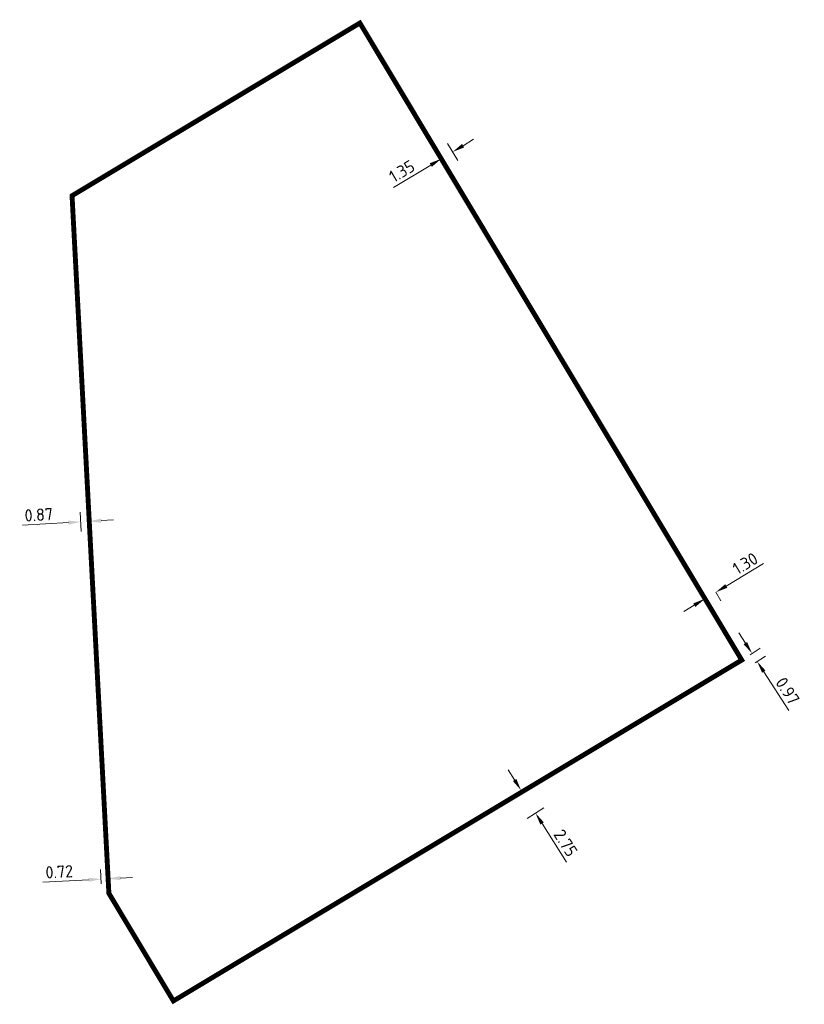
# Model space of a CAD drawing. Header units: metres. Extents: x 127892 to 128205, y 464610 to 464711.
import ezdxf

# ---------------------------------------------------------------- set-up
doc = ezdxf.new("R2010")
doc.units = ezdxf.units.M
doc.layers.get('Defpoints').update_dxf_attribs({"linetype": 'CONTINUOUS'})
doc.layers.add('- Constructie 2', color=6, linetype='CONTINUOUS')
doc.layers.add('X-XX-AL-M', color=7, linetype='CONTINUOUS', lineweight=18)
doc.styles.add('NLCS-ISO-M500-T25', font='NLCS-ISO.ttf', dxfattribs={"height": 1.25})
doc.dimstyles.new('NLCS-M500-T25-PIJL_L2_H1', dxfattribs={"dimscale": 0.5, "dimtxt": 2.5, "dimasz": 2.5, "dimexe": 2, "dimexo": 2, "dimgap": 0.7, "dimtad": 1, "dimzin": 0, "dimdsep": 46, "dimtxsty": 'NLCS-ISO-M500-T25', "dimcen": 0, "dimdle": 2, "dimclrd": 256, "dimclre": 256, "dimclrt": 256, "dimadec": 1, "dimazin": 0, "dimtfac": 1, "dimtdec": 3, "dimtofl": 0, "dimtmove": 0, "dimatfit": 3, "dimfxl": 2, "dimfxlon": 1, "dimtfillclr": 256, "dimtolj": 1, "dimtzin": 0, "dimlwd": -1, "dimlwe": -1, "dimarcsym": 0})

# ---------------------------------------------------------------- blocks, each defined once
blk = doc.blocks.new('*D18')
at = {"layer": 'Defpoints', "color": 0, "transparency": 16777216}
for p in [(127965.77, 464645.54), (127967.35, 464645.4), (127966.3, 464644.72)]:
    blk.add_point(p, dxfattribs=at)
at = {"layer": 'X-XX-AL-M', "transparency": 16777216}
for p, q in [((127966.15, 464647.26), (127965.47, 464648.32)), ((127966.62, 464646.08), (127967.67, 464646.76)), ((127967.14, 464645.27), (127968.19, 464645.94)), ((127968.03, 464644.35), (127970.57, 464640.4))]:
    blk.add_line(p, q, dxfattribs=at)
for points in [[(127966.32, 464647.38), (127965.97, 464647.15), (127966.83, 464646.21)], [(127968.2, 464644.46), (127967.85, 464644.24), (127967.35, 464645.4)]]:
    blk.add_solid(points, dxfattribs=at)
at = {"layer": 'X-XX-AL-M', "transparency": 16777216, "insert": (127970.46, 464642.38), "char_height": 1.25, "attachment_point": 5, "rotation": 302.8082, "style": 'NLCS-ISO-M500-T25'}
blk.add_mtext('\\A1;0.97', dxfattribs=at)
blk = doc.blocks.new('*D19')
at = {"layer": 'Defpoints', "color": 0, "transparency": 16777216}
for p in [(127963.09, 464652.5), (127963.12, 464652.46), (127961.98, 464651.83)]:
    blk.add_point(p, dxfattribs=at)
at = {"layer": 'X-XX-AL-M', "transparency": 16777216}
for p, q in [((127964.19, 464653.1), (127968.01, 464655.39)), ((127963.12, 464652.46), (127963.63, 464651.6)), ((127960.93, 464651.14), (127959.86, 464650.5)), ((127962, 464651.79), (127962.52, 464650.93))]:
    blk.add_line(p, q, dxfattribs=at)
for points in [[(127964.08, 464653.28), (127964.3, 464652.92), (127963.12, 464652.46)], [(127960.82, 464651.32), (127961.04, 464650.96), (127962, 464651.79)]]:
    blk.add_solid(points, dxfattribs=at)
at = {"layer": 'X-XX-AL-M', "transparency": 16777216, "insert": (127966.13, 464655.4), "char_height": 1.25, "attachment_point": 5, "rotation": 30.9496, "style": 'NLCS-ISO-M500-T25'}
blk.add_mtext('\\A1;1.30', dxfattribs=at)
blk = doc.blocks.new('*D20')
at = {"layer": 'Defpoints', "color": 0, "transparency": 16777216}
for p in [(127898.23, 464659.65), (127898.36, 464657.29), (127899.23, 464657.34)]:
    blk.add_point(p, dxfattribs=at)
at = {"layer": 'X-XX-AL-M', "transparency": 16777216}
for p, q in [((127898.28, 464658.66), (127898.17, 464660.65)), ((127899.15, 464658.71), (127899.03, 464660.7)), ((127896.98, 464659.58), (127892.29, 464659.31)), ((127900.34, 464659.78), (127901.59, 464659.85))]:
    blk.add_line(p, q, dxfattribs=at)
for points in [[(127896.96, 464659.79), (127896.99, 464659.37), (127898.23, 464659.65)], [(127900.33, 464659.99), (127900.35, 464659.57), (127899.09, 464659.7)]]:
    blk.add_solid(points, dxfattribs=at)
at = {"layer": 'X-XX-AL-M', "transparency": 16777216, "insert": (127893.95, 464660.38), "char_height": 1.25, "attachment_point": 5, "rotation": 3.3487, "style": 'NLCS-ISO-M500-T25'}
blk.add_mtext('\\A1;0.87', dxfattribs=at)
blk = doc.blocks.new('*D21')
at = {"layer": 'Defpoints', "color": 0, "transparency": 16777216}
for p in [(127900.31, 464623.16), (127900.39, 464621.67), (127901.11, 464621.71)]:
    blk.add_point(p, dxfattribs=at)
at = {"layer": 'X-XX-AL-M', "transparency": 16777216}
for p, q in [((127900.34, 464622.67), (127900.26, 464624.16)), ((127901.06, 464622.71), (127900.98, 464624.2)), ((127899.06, 464623.09), (127894.37, 464622.85)), ((127902.28, 464623.27), (127903.53, 464623.33))]:
    blk.add_line(p, q, dxfattribs=at)
for points in [[(127899.05, 464623.3), (127899.08, 464622.89), (127900.31, 464623.16)], [(127902.27, 464623.47), (127902.29, 464623.06), (127901.03, 464623.2)]]:
    blk.add_solid(points, dxfattribs=at)
at = {"layer": 'X-XX-AL-M', "transparency": 16777216, "insert": (127896.04, 464623.91), "char_height": 1.25, "attachment_point": 5, "rotation": 3.0395, "style": 'NLCS-ISO-M500-T25'}
blk.add_mtext('\\A1;0.72', dxfattribs=at)
blk = doc.blocks.new('*D22')
at = {"layer": 'Defpoints', "color": 0, "transparency": 16777216}
for p in [(127944.7, 464629.91), (127936.78, 464628.15), (127938.24, 464625.83)]:
    blk.add_point(p, dxfattribs=at)
at = {"layer": 'X-XX-AL-M', "transparency": 16777216}
for p, q in [((127942.57, 464633.29), (127941.9, 464634.34)), ((127942.39, 464631.7), (127944.08, 464632.77)), ((127943.86, 464629.37), (127945.55, 464630.44)), ((127945.37, 464628.85), (127947.88, 464624.88))]:
    blk.add_line(p, q, dxfattribs=at)
for points in [[(127942.74, 464633.4), (127942.39, 464633.18), (127943.23, 464632.23)], [(127945.55, 464628.96), (127945.19, 464628.74), (127944.7, 464629.91)]]:
    blk.add_solid(points, dxfattribs=at)
at = {"layer": 'X-XX-AL-M', "transparency": 16777216, "insert": (127947.78, 464626.86), "char_height": 1.25, "attachment_point": 5, "rotation": 302.2989, "style": 'NLCS-ISO-M500-T25'}
blk.add_mtext('\\A1;2.75', dxfattribs=at)
blk = doc.blocks.new('*D23')
at = {"layer": 'Defpoints', "color": 0, "transparency": 16777216}
for p in [(127934.29, 464700.68), (127933.13, 464699.99), (127935.07, 464696.74)]:
    blk.add_point(p, dxfattribs=at)
at = {"layer": 'X-XX-AL-M', "transparency": 16777216}
for p, q in [((127937.3, 464698.08), (127938.38, 464698.73)), ((127934.56, 464697.6), (127935.59, 464695.89)), ((127935.72, 464698.3), (127936.75, 464696.58)), ((127934, 464696.1), (127930.18, 464693.81))]:
    blk.add_line(p, q, dxfattribs=at)
for points in [[(127937.2, 464698.26), (127937.41, 464697.9), (127936.23, 464697.44)], [(127933.89, 464696.28), (127934.11, 464695.92), (127935.07, 464696.74)]]:
    blk.add_solid(points, dxfattribs=at)
at = {"layer": 'X-XX-AL-M', "transparency": 16777216, "insert": (127931.05, 464695.47), "char_height": 1.25, "attachment_point": 5, "rotation": 30.9472, "style": 'NLCS-ISO-M500-T25'}
blk.add_mtext('\\A1;1.35', dxfattribs=at)

msp = doc.modelspace()

# ---------------------------------------------------------------- linework, layer by layer
at = {"layer": '- Constructie 2', "color": 43, "true_color": 0xc7b16b, "transparency": 33554687, "const_width": 0.5, "flags": 128}
msp.add_lwpolyline([(127926.759, 464710.606), (127965.775, 464645.537), (127907.704, 464610.717), (127901.112, 464621.71), (127897.348, 464692.971)], close=True, dxfattribs=at)

# ---------------------------------------------------------------- dimensions: what is measured, and where the dimension line sits
at = {"layer": 'X-XX-AL-M', "transparency": 33554687}
for p1, p2, distance, picture, middle in [((127934.289, 464700.682), (127933.1274, 464699.9855), 3.7798, '*D23', (127931.0534, 464695.4715)), ((127899.23, 464657.34), (127898.363, 464657.29), -2.369, '*D20', (127893.95, 464660.381)), ((127961.975, 464651.834), (127963.091, 464652.503), -0.056, '*D19', (127966.134, 464655.4)), ((127965.775, 464645.537), (127966.299, 464644.724), 1.25, '*D18', (127970.459, 464642.378)), ((127936.775, 464628.149), (127938.244, 464625.825), 7.64, '*D22', (127947.784, 464626.858)), ((127901.112, 464621.71), (127900.392, 464621.672), -1.491, '*D21', (127896.042, 464623.91))]:
    dim = msp.add_aligned_dim(p1=p1, p2=p2, distance=distance, dimstyle='NLCS-M500-T25-PIJL_L2_H1', dxfattribs=at)
    dim.commit()
    dim.dimension.update_dxf_attribs({"geometry": picture, "text_midpoint": middle})

doc.saveas('drawing.dxf')
